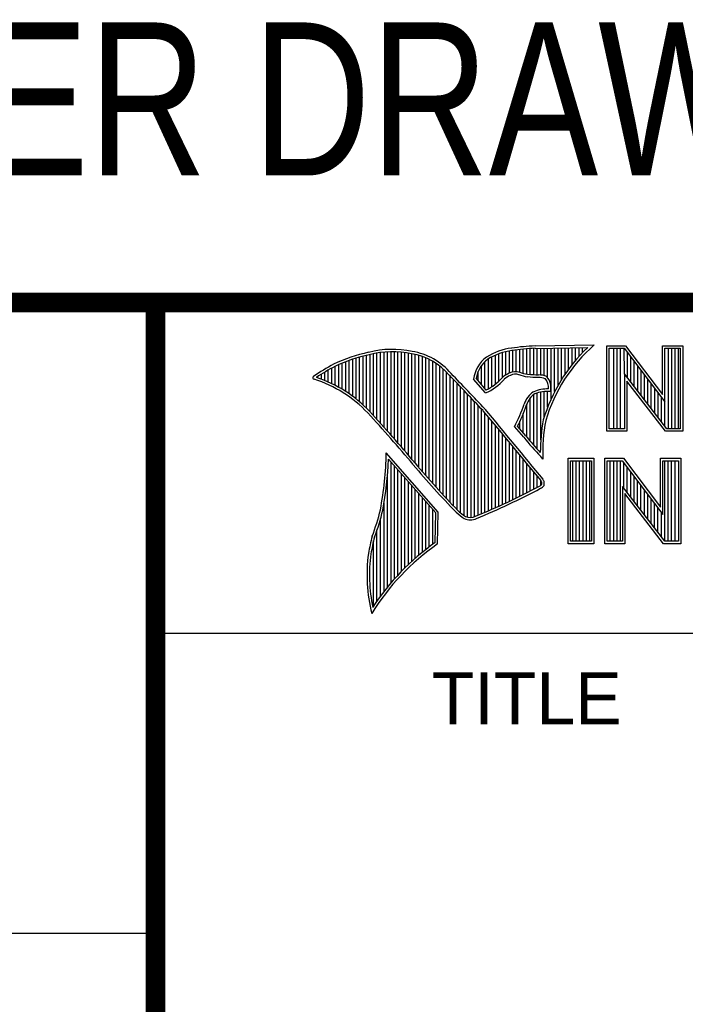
# Model space of a CAD drawing. Header units: inches. Extents: x 0.2 to 16.8, y 0.1 to 10.8.
# Tile 5 of 10: x 12.9 to 13.6, y 1.3 to 2.3. Entities that reach past the tile are written whole.
import ezdxf
from ezdxf.enums import TextEntityAlignment as Align

# ---------------------------------------------------------------- set-up
doc = ezdxf.new("R2010")
doc.units = ezdxf.units.IN
doc.header["$LTSCALE"] = 0.935
doc.header["$MEASUREMENT"] = 0
doc.layers.get('0').update_dxf_attribs({"linetype": 'CONTINUOUS'})
doc.styles.get("Standard").update_dxf_attribs({"font": 'txt', "width": 0.8})

msp = doc.modelspace()

# ---------------------------------------------------------------- linework, layer by layer
at = {"color": 2, "linetype": 'CONTINUOUS'}
for p, q in [((13.0652, 1.9695), (16.745, 1.9695)), ((13.0652, 1.9695), (13.0652, 0.2605)), ((13.3058, 1.8351), (13.3058, 1.9201)), ((13.3093, 1.8311), (13.3093, 1.9201)), ((13.4231, 1.8964), (13.4231, 1.9203)), ((13.4266, 1.8982), (13.4266, 1.9209)), ((13.4302, 1.8995), (13.4302, 1.9214)), ((13.4337, 1.8997), (13.4337, 1.922)), ((13.4373, 1.8991), (13.4373, 1.9224)), ((13.4408, 1.898), (13.4408, 1.9228)), ((13.4444, 1.8972), (13.4444, 1.9231)), ((13.4479, 1.8969), (13.4479, 1.9234)), ((13.4515, 1.8966), (13.4515, 1.9236)), ((13.4529, 1.9261), (13.5132, 1.9271)), ((13.453, 1.9236), (13.5067, 1.9245)), ((13.455, 1.8965), (13.455, 1.9237)), ((13.4586, 1.8964), (13.4586, 1.9237)), ((13.4622, 1.8957), (13.4622, 1.9238)), ((13.4657, 1.8935), (13.4657, 1.9238)), ((13.4693, 1.872), (13.4693, 1.9239)), ((13.4728, 1.8794), (13.4728, 1.9239)), ((13.4764, 1.8859), (13.4764, 1.924)), ((13.4799, 1.8919), (13.4799, 1.924)), ((13.4835, 1.8973), (13.4835, 1.9241)), ((13.487, 1.9023), (13.487, 1.9242)), ((13.4906, 1.9069), (13.4906, 1.9242)), ((13.4941, 1.9112), (13.4941, 1.9243)), ((13.4977, 1.9153), (13.4977, 1.9243)), ((13.5013, 1.9191), (13.5013, 1.9244)), ((13.5261, 1.9263), (13.5451, 1.9263)), ((13.5261, 1.839), (13.5261, 1.9263)), ((13.5286, 1.9237), (13.5439, 1.9237)), ((13.5286, 1.8415), (13.5286, 1.9237)), ((13.5332, 1.8415), (13.5332, 1.9237)), ((13.5367, 1.8415), (13.5367, 1.9237)), ((13.5402, 1.8415), (13.5402, 1.9237)), ((13.5441, 1.8976), (13.5437, 1.9237)), ((13.5439, 1.9237), (13.5854, 1.869)), ((13.5451, 1.9263), (13.5829, 1.8765)), ((13.5829, 1.9263), (13.6036, 1.9263)), ((13.5829, 1.8765), (13.5829, 1.9263)), ((13.5854, 1.9237), (13.6011, 1.9237)), ((13.5854, 1.869), (13.5854, 1.9237)), ((13.5889, 1.8415), (13.5889, 1.9237)), ((13.5923, 1.8415), (13.5923, 1.9237)), ((13.5958, 1.8415), (13.5958, 1.9237)), ((13.5993, 1.8415), (13.5993, 1.9237)), ((13.6011, 1.9237), (13.6011, 1.8415)), ((13.6036, 1.9263), (13.6036, 1.839)), ((13.2631, 1.8772), (13.2631, 1.9111)), ((13.2667, 1.8747), (13.2667, 1.9124)), ((13.2702, 1.872), (13.2702, 1.9135)), ((13.2738, 1.869), (13.2738, 1.9146)), ((13.2773, 1.8658), (13.2773, 1.9155)), ((13.2809, 1.8624), (13.2809, 1.9164)), ((13.2844, 1.8587), (13.2844, 1.9173)), ((13.288, 1.8549), (13.288, 1.9181)), ((13.2915, 1.851), (13.2915, 1.9188)), ((13.2951, 1.8471), (13.2951, 1.9194)), ((13.2987, 1.8431), (13.2987, 1.9198)), ((13.3022, 1.8391), (13.3022, 1.92)), ((13.3129, 1.827), (13.3129, 1.9199)), ((13.3164, 1.8229), (13.3164, 1.9196)), ((13.32, 1.8188), (13.32, 1.9192)), ((13.3235, 1.8146), (13.3235, 1.9186)), ((13.3271, 1.8104), (13.3271, 1.9179)), ((13.3306, 1.8062), (13.3306, 1.9172)), ((13.3342, 1.802), (13.3342, 1.9163)), ((13.3378, 1.7978), (13.3378, 1.9151)), ((13.3413, 1.7937), (13.3413, 1.9138)), ((13.3449, 1.7897), (13.3449, 1.9122)), ((13.3484, 1.7856), (13.3484, 1.9103)), ((13.4017, 1.8824), (13.4017, 1.9101)), ((13.4053, 1.8823), (13.4053, 1.9129)), ((13.4088, 1.8844), (13.4088, 1.915)), ((13.4124, 1.887), (13.4124, 1.9167)), ((13.4159, 1.89), (13.4159, 1.9182)), ((13.4195, 1.8937), (13.4195, 1.9193)), ((13.5471, 1.8936), (13.5471, 1.9194)), ((13.5506, 1.8891), (13.5506, 1.9149)), ((13.5541, 1.8846), (13.5541, 1.9103)), ((13.2418, 1.8892), (13.2418, 1.9015)), ((13.2453, 1.8876), (13.2453, 1.9035)), ((13.2489, 1.8858), (13.2489, 1.9054)), ((13.2524, 1.8839), (13.2524, 1.9069)), ((13.256, 1.8818), (13.256, 1.9084)), ((13.2596, 1.8796), (13.2596, 1.9098)), ((13.352, 1.7817), (13.352, 1.9081)), ((13.3555, 1.7778), (13.3555, 1.9055)), ((13.3591, 1.7739), (13.3591, 1.9026)), ((13.3982, 1.8866), (13.3982, 1.9062)), ((13.5576, 1.8801), (13.5576, 1.9057)), ((13.561, 1.8756), (13.561, 1.9011)), ((13.2311, 1.8934), (13.2311, 1.8949)), ((13.2347, 1.8921), (13.2347, 1.8972)), ((13.2382, 1.8907), (13.2382, 1.8994)), ((13.3626, 1.7701), (13.3626, 1.8991)), ((13.3662, 1.7663), (13.3662, 1.8952)), ((13.3697, 1.7625), (13.3697, 1.8915)), ((13.4022, 1.878), (13.3901, 1.8922)), ((13.4029, 1.881), (13.3927, 1.893)), ((13.3946, 1.8908), (13.3946, 1.8999)), ((13.5873, 1.8415), (13.5441, 1.8976)), ((13.5441, 1.8976), (13.5441, 1.8415)), ((13.586, 1.839), (13.5466, 1.8902)), ((13.5466, 1.8902), (13.5466, 1.839)), ((13.5645, 1.8711), (13.5645, 1.8965)), ((13.568, 1.8665), (13.568, 1.8919)), ((13.3733, 1.7588), (13.3733, 1.8878)), ((13.3769, 1.7556), (13.3769, 1.8841)), ((13.3804, 1.7529), (13.3804, 1.8803)), ((13.5715, 1.862), (13.5715, 1.8874)), ((13.575, 1.8575), (13.575, 1.8828)), ((13.384, 1.7512), (13.384, 1.8766)), ((13.3875, 1.7509), (13.3875, 1.8728)), ((13.4479, 1.8288), (13.4479, 1.873)), ((13.4515, 1.8247), (13.4515, 1.8764)), ((13.455, 1.8207), (13.455, 1.878)), ((13.4586, 1.8303), (13.4586, 1.879)), ((13.4622, 1.8535), (13.4622, 1.8795)), ((13.4657, 1.8636), (13.4657, 1.8798)), ((13.5784, 1.853), (13.5784, 1.8782)), ((13.5819, 1.8485), (13.5819, 1.8736)), ((13.3911, 1.7518), (13.3911, 1.8691)), ((13.3946, 1.7533), (13.3946, 1.8653)), ((13.3982, 1.7548), (13.3982, 1.8615)), ((13.4444, 1.8331), (13.4444, 1.8665)), ((13.5854, 1.844), (13.5854, 1.869)), ((13.4017, 1.7563), (13.4017, 1.8574)), ((13.4053, 1.7578), (13.4053, 1.8531)), ((13.4408, 1.8372), (13.4408, 1.8572)), ((13.4088, 1.7593), (13.4088, 1.8488)), ((13.4124, 1.7609), (13.4124, 1.8445)), ((13.4159, 1.7625), (13.4159, 1.8402)), ((13.4414, 1.8328), (13.4319, 1.8437)), ((13.4433, 1.8344), (13.4349, 1.844)), ((13.4373, 1.8413), (13.4373, 1.8491)), ((13.5441, 1.8415), (13.5286, 1.8415)), ((13.6011, 1.8415), (13.5873, 1.8415)), ((13.4195, 1.7641), (13.4195, 1.8359)), ((13.4231, 1.7657), (13.4231, 1.8316)), ((13.5466, 1.839), (13.5261, 1.839)), ((13.6036, 1.839), (13.586, 1.839)), ((13.4266, 1.7674), (13.4266, 1.8273)), ((13.4302, 1.7691), (13.4302, 1.823)), ((13.3541, 1.7564), (13.301, 1.8168)), ((13.3515, 1.7555), (13.3033, 1.8103)), ((13.4337, 1.7708), (13.4337, 1.8187)), ((13.4373, 1.7725), (13.4373, 1.8144)), ((13.4408, 1.7743), (13.4408, 1.8101)), ((13.4609, 1.8106), (13.4586, 1.8131)), ((13.4865, 1.8113), (13.5128, 1.8113)), ((13.4865, 1.724), (13.4865, 1.8113)), ((13.5128, 1.8113), (13.5128, 1.724)), ((13.5241, 1.8113), (13.5432, 1.8113)), ((13.5241, 1.724), (13.5241, 1.8113)), ((13.5432, 1.8113), (13.5809, 1.7616)), ((13.5809, 1.8113), (13.6016, 1.8113)), ((13.5809, 1.7616), (13.5809, 1.8113)), ((13.6016, 1.8113), (13.6016, 1.724)), ((13.3058, 1.684), (13.3058, 1.8075)), ((13.3093, 1.6881), (13.3093, 1.8035)), ((13.4444, 1.7761), (13.4444, 1.8058)), ((13.4479, 1.7779), (13.4479, 1.8015)), ((13.489, 1.8087), (13.5103, 1.8087)), ((13.489, 1.7266), (13.489, 1.8087)), ((13.4914, 1.7266), (13.4914, 1.8087)), ((13.4949, 1.7266), (13.4949, 1.8087)), ((13.4983, 1.7266), (13.4983, 1.8087)), ((13.5018, 1.7266), (13.5018, 1.8087)), ((13.5053, 1.7266), (13.5053, 1.8087)), ((13.5088, 1.7266), (13.5088, 1.8087)), ((13.5103, 1.8087), (13.5103, 1.7266)), ((13.5266, 1.8088), (13.5419, 1.8088)), ((13.5266, 1.7266), (13.5266, 1.8088)), ((13.5296, 1.7266), (13.5296, 1.8088)), ((13.5331, 1.7266), (13.5331, 1.8088)), ((13.5366, 1.7266), (13.5366, 1.8088)), ((13.5401, 1.7266), (13.5401, 1.8088)), ((13.5419, 1.8088), (13.5834, 1.7541)), ((13.5435, 1.7809), (13.5435, 1.8067)), ((13.547, 1.7763), (13.547, 1.8021)), ((13.5834, 1.8088), (13.5991, 1.8088)), ((13.5834, 1.7541), (13.5834, 1.8088)), ((13.5852, 1.7266), (13.5852, 1.8088)), ((13.5887, 1.7266), (13.5887, 1.8088)), ((13.5922, 1.7266), (13.5922, 1.8088)), ((13.5957, 1.7266), (13.5957, 1.8088)), ((13.5991, 1.8088), (13.5991, 1.7266)), ((13.3022, 1.6797), (13.3022, 1.7929)), ((13.3129, 1.692), (13.3129, 1.7994)), ((13.3164, 1.6958), (13.3164, 1.7954)), ((13.32, 1.6994), (13.32, 1.7914)), ((13.4515, 1.7798), (13.4515, 1.7972)), ((13.455, 1.7817), (13.455, 1.7929)), ((13.5505, 1.7718), (13.5505, 1.7975)), ((13.554, 1.7673), (13.554, 1.7929)), ((13.3235, 1.7028), (13.3235, 1.7873)), ((13.3271, 1.7061), (13.3271, 1.7833)), ((13.4586, 1.7837), (13.4586, 1.7886)), ((13.5853, 1.7266), (13.5421, 1.7827)), ((13.5421, 1.7827), (13.5421, 1.7266)), ((13.5574, 1.7628), (13.5574, 1.7884)), ((13.5609, 1.7583), (13.5609, 1.7838)), ((13.3306, 1.7093), (13.3306, 1.7792)), ((13.3342, 1.7123), (13.3342, 1.7752)), ((13.3378, 1.7152), (13.3378, 1.7712)), ((13.5841, 1.724), (13.5446, 1.7753)), ((13.5446, 1.7753), (13.5446, 1.724)), ((13.5644, 1.7538), (13.5644, 1.7792)), ((13.5679, 1.7492), (13.5679, 1.7746)), ((13.5713, 1.7447), (13.5713, 1.77)), ((13.2987, 1.6752), (13.2987, 1.7654)), ((13.3413, 1.718), (13.3413, 1.7671)), ((13.3449, 1.7208), (13.3449, 1.7631)), ((13.5748, 1.7402), (13.5748, 1.7654)), ((13.5783, 1.7357), (13.5783, 1.7609)), ((13.2951, 1.6705), (13.2951, 1.7497)), ((13.3484, 1.7234), (13.3484, 1.759)), ((13.351, 1.7252), (13.3515, 1.7555)), ((13.3534, 1.7238), (13.3541, 1.7564)), ((13.5818, 1.7312), (13.5818, 1.7563)), ((13.2915, 1.6655), (13.2915, 1.7383)), ((13.288, 1.6603), (13.288, 1.7273)), ((13.5128, 1.724), (13.4865, 1.724)), ((13.5103, 1.7266), (13.489, 1.7266)), ((13.5446, 1.724), (13.5241, 1.724)), ((13.5421, 1.7266), (13.5266, 1.7266)), ((13.6016, 1.724), (13.5841, 1.724)), ((13.5991, 1.7266), (13.5853, 1.7266)), ((13.0653, 1.6329), (16.75, 1.6329)), ((11.482, 1.3265), (13.0653, 1.3265))]:
    msp.add_line(p, q, dxfattribs=at)
at = {"color": 7, "linetype": 'CONTINUOUS', "const_width": 0.02}
for points in [[(11.4718, 1.9702), (16.75, 1.9707)], [(13.0653, 1.9707), (13.0653, 0.2586)]]:
    msp.add_lwpolyline(points, dxfattribs=at)
at = {"color": 2, "linetype": 'CONTINUOUS'}
for centre, radius, start, end in [((13.307, 1.8302), 0.0924, 77.2812, 105.0674), ((13.307, 1.8302), 0.0899, 77.2325, 105.1014), ((13.3167, 1.8552), 0.0661, 40.2336, 80.7738), ((13.4354, 1.8654), 0.0587, 96.3007, 123.1683), ((13.4354, 1.8654), 0.0562, 96.2448, 123.1265), ((13.4616, 1.7138), 0.2125, 92.3477, 98.8369), ((13.4616, 1.7138), 0.21, 92.3565, 98.8522), ((13.6217, 1.8028), 0.1674, 133.4016, 163.4573), ((13.6217, 1.8028), 0.1649, 131.1194, 163.4134), ((13.3216, 1.7468), 0.177, 102.6162, 114.8514), ((13.3216, 1.7468), 0.1745, 102.5985, 114.8293), ((13.3167, 1.8552), 0.0636, 40.1648, 80.8423), ((13.4213, 1.8889), 0.0313, 125.0326, 174.0473), ((13.4213, 1.8889), 0.0288, 125.1127, 171.9558), ((13.3447, 1.7236), 0.208, 117.9346, 124.569), ((13.3447, 1.7236), 0.2055, 117.9533, 124.0367), ((13.2274, 1.8935), 0.00155, 121.3524, 265.803), ((13.1892, 1.7705), 0.1273, 43.1667, 72.5704), ((13.1892, 1.7705), 0.1298, 43.1667, 71.8499), ((9.4003, -1.9018), 5.4906, 43.2466, 43.7675), ((9.4003, -1.9018), 5.4931, 43.2457, 43.7667), ((13.3796, 1.9289), 0.0557, 293.9922, 318.4433), ((13.3796, 1.9289), 0.0532, 295.9955, 318.5906), ((13.4362, 1.8753), 0.0249, 112.9192, 132.2696), ((13.4362, 1.8753), 0.0224, 112.6635, 131.9293), ((13.433, 1.8857), 0.014, 72.6167, 117.3893), ((13.433, 1.8857), 0.0115, 72.9386, 117.864), ((13.4494, 1.9318), 0.0374, 249.5553, 263.1674), ((13.4494, 1.9318), 0.0349, 249.4421, 263.134), ((13.4585, 2.0257), 0.1317, 264.112, 269.1019), ((13.4585, 2.0257), 0.1292, 264.1212, 269.0704), ((13.4571, 1.8788), 0.0176, 64.4657, 92.2507), ((13.4571, 1.8788), 0.0151, 66.3199, 92.502), ((13.4523, 1.8834), 0.0143, 355.2993, 40.45), ((13.4523, 1.8834), 0.0168, 347.1186, 42.4046), ((13.4663, 1.8423), 0.0399, 89.6555, 111.8728), ((13.4638, 1.86), 0.023, 122.696, 163.5009), ((13.4638, 1.86), 0.0205, 123.3504, 163.7172), ((13.4663, 1.8423), 0.0374, 86.3771, 111.5055), ((65.6515, 44.9666), 67.738, 219.521915, 219.600266), ((65.6515, 44.9666), 67.7355, 219.521847, 219.600368), ((13.2265, 1.9456), 0.2294, 333.6071, 339.8417), ((13.2265, 1.9456), 0.2319, 334.0205, 339.8621), ((12.2454, 0.8988), 1.4121, 39.915, 42.7661), ((12.2451, 0.8986), 1.4149, 39.9155, 42.7665), ((13.6305, 1.8183), 0.1723, 169.238, 180.3751), ((13.6305, 1.8183), 0.1698, 169.2806, 182.6074), ((13.7339, 2.0706), 0.377, 219.1094, 223.0893), ((13.7339, 2.0706), 0.3745, 219.1028, 222.5928), ((12.9647, 1.8225), 0.3363, 349.0855, 359.0208), ((12.9647, 1.8225), 0.3388, 349.0755, 357.9397), ((14.0519, 2.4128), 0.945, 220.0426, 224.0118), ((14.0519, 2.4128), 0.9425, 220.0428, 224.0077), ((13.4462, 1.7802), 0.0175, 24.6833, 34.3208), ((13.1446, 2.3649), 0.6607, 291.9868, 298.2489), ((13.1446, 2.3649), 0.6632, 291.9989, 298.2507), ((13.4509, 1.7943), 0.0131, 299.2554, 311.2666), ((13.4509, 1.7943), 0.0156, 299.1713, 314.8064), ((13.4462, 1.7802), 0.015, 26.3669, 33.8971), ((13.4451, 1.7861), 0.0146, 353.6896, 3.0529), ((13.4451, 1.7861), 0.0171, 350.4808, 4.7809), ((13.0778, 1.8115), 0.2235, 339.0707, 346.3663), ((13.0778, 1.8115), 0.226, 339.1089, 346.3814), ((13.4134, 1.8005), 0.0604, 227.0935, 236.9215), ((13.4134, 1.8005), 0.0579, 227.1594, 236.7882), ((13.3867, 1.762), 0.0136, 242.8488, 298.0515), ((13.3867, 1.762), 0.0111, 243.4895, 298.6992), ((13.4956, 1.6793), 0.2156, 165.9357, 170.6856), ((13.4956, 1.6793), 0.2131, 165.9758, 170.6758), ((13.4878, 1.5294), 0.2364, 124.643, 148.5565), ((13.4878, 1.5294), 0.2389, 124.9511, 147.0981), ((13.4469, 1.6922), 0.1656, 172.3562, 193.7958), ((13.4469, 1.6922), 0.1631, 172.369, 191.6868)]:
    msp.add_arc(centre, radius, start, end, dxfattribs=at)

# ---------------------------------------------------------------- texts
at = {"color": 7, "linetype": 'CONTINUOUS', "width": 0.8}
msp.add_text('CUSTOMER DRAWING', height=0.15625, dxfattribs=at).set_placement((13.0668, 2.1001), align=Align.CENTER)
at = {"color": 2, "linetype": 'CONTINUOUS'}
msp.add_text('TITLE', height=0.05325, dxfattribs=at).set_placement((13.3474, 1.5397))

doc.saveas('drawing.dxf')
